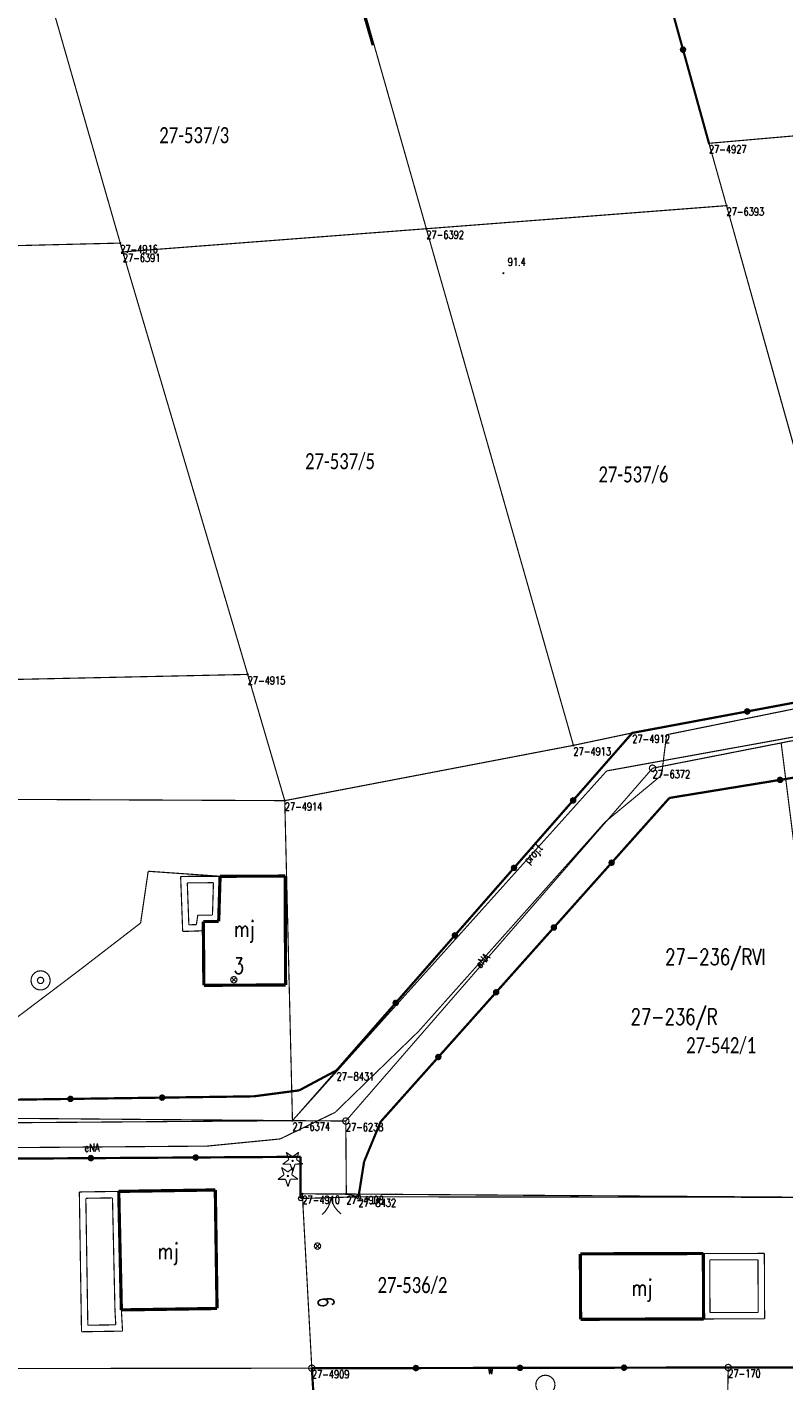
# Model space of a CAD drawing. Header units: metres. Extents: x 7542868 to 7543897, y 5828496 to 5830561.
# Tile 92 of 122: x 7543197 to 7543256, y 5830287 to 5830393. Entities that reach past the tile are written whole.
import ezdxf
from ezdxf.enums import TextEntityAlignment as Align

# ---------------------------------------------------------------- set-up
doc = ezdxf.new("R2010")
doc.units = ezdxf.units.M
doc.header["$MEASUREMENT"] = 0
for name, color, linetype in [('ADRESY_EADTD_T_0', 7, 'Continuous'), ('ADRESY_EAPADR_T_0', 7, 'Continuous'), ('BDOT500_KTOK_L_1', 7, 'Continuous'), ('BDOT500_KTOK_L_4', 7, 'Continuous'), ('BDOT500_OBOP_T_0', 7, 'Continuous'), ('BDOT500_RTPW_T_0', 7, 'Continuous'), ('BUDYNKI_EGBB_E_T_0', 7, 'Continuous'), ('BUDYNKI_EGBB_L_0', 7, 'Continuous'), ('BUDYNKI_EGBE_L_0', 7, 'Continuous'), ('GESUT_SUPE_E_T_3', 7, 'Continuous'), ('GESUT_SUPE_L_3', 7, 'Continuous'), ('GESUT_SUPP_E_T_6', 7, 'Continuous'), ('GESUT_SUPP_L_6', 7, 'Continuous'), ('GESUT_SUUW_E_T_8', 7, 'Continuous'), ('GESUT_SUUW_T_1', 7, 'Continuous'), ('GLOWNA_BAZA_DZIALKI', 7, 'Continuous'), ('GLOWNA_BAZA_NUMERY_PUNKTOW', 7, 'Continuous'), ('GLOWNA_BAZA_PUNKTY', 7, 'Continuous'), ('SZUMIN_511-1_DROGA_POM_UZUPEL__', 7, 'Continuous')]:
    doc.layers.add(name, color=color, linetype=linetype)
doc.layers.add('Numery_dzialek', color=7, linetype='Continuous', lineweight=13)
doc.styles.add('Legend', font='calibri.ttf')
doc.styles.add('STYL_ARIAL', font='simplex', dxfattribs={"width": 0.75, "oblique": 0.1})

msp = doc.modelspace()

# ---------------------------------------------------------------- linework, layer by layer
at = {"layer": 'ADRESY_EAPADR_T_0', "color": 7, "const_width": 0.09}
for points in [[(7543213.3465, 5830318.5687), (7543213.4822, 5830318.5309), (7543213.576, 5830318.4258), (7543213.598, 5830318.2867), (7543213.5413, 5830318.1577), (7543213.4239, 5830318.0799), (7543213.283, 5830318.0779), (7543213.1634, 5830318.1524), (7543213.1031, 5830318.2797), (7543213.1212, 5830318.4194), (7543213.2119, 5830318.5271), (7543213.3465, 5830318.5687)], [(7543213.5293, 5830318.1445), (7543213.1708, 5830318.493)], [(7543213.1758, 5830318.1395), (7543213.5243, 5830318.498)], [(7543219.8738, 5830297.8042), (7543220.0089, 5830297.7645), (7543220.1012, 5830297.658), (7543220.1212, 5830297.5186), (7543220.0627, 5830297.3904), (7543219.9442, 5830297.3143), (7543219.8033, 5830297.3143), (7543219.6848, 5830297.3904), (7543219.6263, 5830297.5186), (7543219.6464, 5830297.658), (7543219.7386, 5830297.7645), (7543219.8738, 5830297.8042)], [(7543220.0505, 5830297.3774), (7543219.697, 5830297.7309)], [(7543219.697, 5830297.3774), (7543220.0505, 5830297.7309)]]:
    msp.add_lwpolyline(points, dxfattribs=at)
at = {"layer": 'BDOT500_KTOK_L_1', "color": 7, "const_width": 0.09}
for points in [[(7543218.4137, 5830301.1566), (7543218.3783, 5830301.2674), (7543218.4224, 5830301.375), (7543218.5254, 5830301.4291), (7543218.639, 5830301.4043), (7543218.7101, 5830301.3123), (7543218.7055, 5830301.1961), (7543218.6272, 5830301.1101), (7543218.512, 5830301.0945), (7543218.4137, 5830301.1566)], [(7543220.1843, 5830301.3074), (7543218.5482, 5830301.2606)], [(7543221.6837, 5830301.3503), (7543220.1843, 5830301.3074)], [(7543220.934, 5830301.3289), (7543220.8554, 5830300.953), (7543220.7064, 5830300.599), (7543220.4925, 5830300.2801), (7543220.2215, 5830300.0079)], [(7543221.7209, 5830300.0509), (7543221.4349, 5830300.3071), (7543221.2031, 5830300.6133), (7543221.034, 5830300.9581), (7543220.934, 5830301.3289)], [(7543223.07, 5830301.39), (7543221.4338, 5830301.3432)], [(7543222.9355, 5830301.286), (7543222.9001, 5830301.3968), (7543222.9443, 5830301.5044), (7543223.0472, 5830301.5585), (7543223.1608, 5830301.5337), (7543223.232, 5830301.4417), (7543223.2273, 5830301.3255), (7543223.149, 5830301.2395), (7543223.0338, 5830301.2239), (7543222.9355, 5830301.286)]]:
    msp.add_lwpolyline(points, dxfattribs=at)
at = {"layer": 'BDOT500_KTOK_L_4', "color": 7, "const_width": 0.175}
for points in [[(7543222.3706, 5830397.4135), (7543224.1781, 5830391.1682)], [(7543246.3492, 5830398.1407), (7543248.3754, 5830390.8337)], [(7543248.2409, 5830390.7297), (7543248.2055, 5830390.8405), (7543248.2497, 5830390.9481), (7543248.3526, 5830391.0021), (7543248.4662, 5830390.9774), (7543248.5374, 5830390.8854), (7543248.5327, 5830390.7692), (7543248.4544, 5830390.6832), (7543248.3392, 5830390.6676), (7543248.2409, 5830390.7297)], [(7543248.3754, 5830390.8337), (7543250.4016, 5830383.5267)], [(7543253.385, 5830339.235), (7543262.35, 5830340.91)], [(7543244.42, 5830337.56), (7543253.385, 5830339.235)], [(7543253.2505, 5830339.131), (7543253.2151, 5830339.2418), (7543253.2593, 5830339.3494), (7543253.3622, 5830339.4035), (7543253.4758, 5830339.3787), (7543253.547, 5830339.2867), (7543253.5423, 5830339.1705), (7543253.464, 5830339.0845), (7543253.3488, 5830339.0689), (7543253.2505, 5830339.131)], [(7543239.808, 5830332.298), (7543244.42, 5830337.56)], [(7543264.5722, 5830335.3055), (7543255.9438, 5830333.8983)], [(7543255.9438, 5830333.8983), (7543247.3155, 5830332.491)], [(7543255.8093, 5830333.7943), (7543255.774, 5830333.9051), (7543255.8181, 5830334.0127), (7543255.921, 5830334.0667), (7543256.0347, 5830334.0419), (7543256.1058, 5830333.9499), (7543256.1011, 5830333.8337), (7543256.0228, 5830333.7477), (7543255.9076, 5830333.7322), (7543255.8093, 5830333.7943)], [(7543235.196, 5830327.036), (7543239.808, 5830332.298)], [(7543239.6735, 5830332.194), (7543239.6381, 5830332.3048), (7543239.6823, 5830332.4124), (7543239.7852, 5830332.4665), (7543239.8988, 5830332.4417), (7543239.97, 5830332.3497), (7543239.9653, 5830332.2335), (7543239.887, 5830332.1475), (7543239.7718, 5830332.1319), (7543239.6735, 5830332.194)], [(7543247.3155, 5830332.491), (7543242.8104, 5830327.44)], [(7543242.6759, 5830327.336), (7543242.6405, 5830327.4468), (7543242.6846, 5830327.5544), (7543242.7876, 5830327.6084), (7543242.9012, 5830327.5837), (7543242.9723, 5830327.4917), (7543242.9677, 5830327.3755), (7543242.8894, 5830327.2895), (7543242.7742, 5830327.2739), (7543242.6759, 5830327.336)], [(7543230.584, 5830321.774), (7543235.196, 5830327.036)], [(7543235.0615, 5830326.932), (7543235.0261, 5830327.0428), (7543235.0703, 5830327.1504), (7543235.1732, 5830327.2045), (7543235.2868, 5830327.1797), (7543235.358, 5830327.0877), (7543235.3533, 5830326.9715), (7543235.275, 5830326.8855), (7543235.1598, 5830326.8699), (7543235.0615, 5830326.932)], [(7543242.8104, 5830327.44), (7543238.3053, 5830322.389)], [(7543238.3053, 5830322.389), (7543233.8002, 5830317.338)], [(7543238.1708, 5830322.285), (7543238.1355, 5830322.3958), (7543238.1796, 5830322.5034), (7543238.2825, 5830322.5574), (7543238.3962, 5830322.5327), (7543238.4673, 5830322.4406), (7543238.4626, 5830322.3245), (7543238.3843, 5830322.2384), (7543238.2691, 5830322.2229), (7543238.1708, 5830322.285)], [(7543225.972, 5830316.512), (7543230.584, 5830321.774)], [(7543230.4495, 5830321.67), (7543230.4141, 5830321.7808), (7543230.4583, 5830321.8884), (7543230.5612, 5830321.9425), (7543230.6748, 5830321.9177), (7543230.746, 5830321.8257), (7543230.7413, 5830321.7095), (7543230.663, 5830321.6235), (7543230.5478, 5830321.6079), (7543230.4495, 5830321.67)], [(7543233.8002, 5830317.338), (7543229.2952, 5830312.2869)], [(7543233.6657, 5830317.234), (7543233.6304, 5830317.3448), (7543233.6745, 5830317.4524), (7543233.7775, 5830317.5064), (7543233.8911, 5830317.4816), (7543233.9622, 5830317.3896), (7543233.9575, 5830317.2734), (7543233.8793, 5830317.1874), (7543233.764, 5830317.1719), (7543233.6657, 5830317.234)], [(7543221.36, 5830311.25), (7543225.972, 5830316.512)], [(7543225.8375, 5830316.408), (7543225.8021, 5830316.5188), (7543225.8463, 5830316.6264), (7543225.9492, 5830316.6805), (7543226.0628, 5830316.6557), (7543226.134, 5830316.5637), (7543226.1293, 5830316.4475), (7543226.051, 5830316.3615), (7543225.9358, 5830316.3459), (7543225.8375, 5830316.408)], [(7543229.2952, 5830312.2869), (7543224.7901, 5830307.2359)], [(7543229.1607, 5830312.183), (7543229.1253, 5830312.2938), (7543229.1694, 5830312.4014), (7543229.2724, 5830312.4554), (7543229.386, 5830312.4306), (7543229.4571, 5830312.3386), (7543229.4525, 5830312.2224), (7543229.3742, 5830312.1364), (7543229.259, 5830312.1208), (7543229.1607, 5830312.183)], [(7543218.4456, 5830309.6914), (7543221.36, 5830311.25)], [(7543214.9088, 5830309.226), (7543218.4456, 5830309.6914)], [(7543193.4557, 5830308.9245), (7543200.6067, 5830309.025)], [(7543200.4722, 5830308.921), (7543200.4368, 5830309.0318), (7543200.481, 5830309.1394), (7543200.5839, 5830309.1935), (7543200.6975, 5830309.1687), (7543200.7687, 5830309.0767), (7543200.764, 5830308.9605), (7543200.6857, 5830308.8745), (7543200.5705, 5830308.8589), (7543200.4722, 5830308.921)], [(7543200.6067, 5830309.025), (7543207.7578, 5830309.1255)], [(7543207.6233, 5830309.0216), (7543207.5879, 5830309.1323), (7543207.632, 5830309.2399), (7543207.735, 5830309.294), (7543207.8486, 5830309.2692), (7543207.9197, 5830309.1772), (7543207.915, 5830309.061), (7543207.8368, 5830308.975), (7543207.7215, 5830308.9594), (7543207.6233, 5830309.0216)], [(7543207.7578, 5830309.1255), (7543214.9088, 5830309.226)], [(7543224.7901, 5830307.2359), (7543223.5057, 5830304.1273)], [(7543202.2003, 5830304.4068), (7543194.0254, 5830304.3547)], [(7543202.0658, 5830304.3029), (7543202.0304, 5830304.4136), (7543202.0745, 5830304.5212), (7543202.1775, 5830304.5753), (7543202.2911, 5830304.5505), (7543202.3622, 5830304.4585), (7543202.3576, 5830304.3423), (7543202.2793, 5830304.2563), (7543202.1641, 5830304.2407), (7543202.0658, 5830304.3029)], [(7543210.3751, 5830304.4589), (7543202.2003, 5830304.4068)], [(7543210.2406, 5830304.355), (7543210.2052, 5830304.4658), (7543210.2494, 5830304.5734), (7543210.3523, 5830304.6274), (7543210.4659, 5830304.6026), (7543210.5371, 5830304.5106), (7543210.5324, 5830304.3944), (7543210.4541, 5830304.3084), (7543210.3389, 5830304.2928), (7543210.2406, 5830304.355)], [(7543218.5499, 5830304.5111), (7543210.3751, 5830304.4589)], [(7543218.5482, 5830301.2606), (7543218.5499, 5830304.5111)], [(7543223.5057, 5830304.1273), (7543223.07, 5830301.39)], [(7543227.5481, 5830288.0406), (7543219.432, 5830288.0265)], [(7543219.432, 5830288.0265), (7543219.9346, 5830280.0021)], [(7543227.4136, 5830287.9366), (7543227.3782, 5830288.0474), (7543227.4224, 5830288.155), (7543227.5253, 5830288.209), (7543227.6389, 5830288.1843), (7543227.7101, 5830288.0922), (7543227.7054, 5830287.9761), (7543227.6271, 5830287.89), (7543227.5119, 5830287.8745), (7543227.4136, 5830287.9366)], [(7543235.6643, 5830288.0546), (7543227.5481, 5830288.0406)], [(7543235.5298, 5830287.9506), (7543235.4944, 5830288.0614), (7543235.5385, 5830288.169), (7543235.6415, 5830288.2231), (7543235.7551, 5830288.1983), (7543235.8262, 5830288.1063), (7543235.8215, 5830287.9901), (7543235.7433, 5830287.9041), (7543235.628, 5830287.8885), (7543235.5298, 5830287.9506)], [(7543243.7804, 5830288.0686), (7543235.6643, 5830288.0546)], [(7543243.6459, 5830287.9647), (7543243.6105, 5830288.0754), (7543243.6547, 5830288.183), (7543243.7576, 5830288.2371), (7543243.8712, 5830288.2123), (7543243.9424, 5830288.1203), (7543243.9377, 5830288.0041), (7543243.8594, 5830287.9181), (7543243.7442, 5830287.9025), (7543243.6459, 5830287.9647)], [(7543251.8966, 5830288.0827), (7543243.7804, 5830288.0686)], [(7543259.4396, 5830288.0952), (7543251.8966, 5830288.0827)]]:
    msp.add_lwpolyline(points, dxfattribs=at)
at = {"layer": 'BDOT500_OBOP_T_0', "color": 3, "const_width": 0.09}
for points in [[(7543217.4382, 5830304.8569), (7543217.928, 5830304.5102)], [(7543217.6307, 5830304.2885), (7543217.4382, 5830304.8569)], [(7543217.928, 5830304.5102), (7543218.409, 5830304.8689)], [(7543218.409, 5830304.8689), (7543218.2307, 5830304.296)], [(7543218.2307, 5830304.296), (7543218.7205, 5830303.9493)], [(7543217.0696, 5830303.6772), (7543217.5594, 5830303.3305)], [(7543217.2621, 5830303.1088), (7543217.0696, 5830303.6772)], [(7543217.1497, 5830303.9298), (7543217.6307, 5830304.2885)], [(7543217.7497, 5830303.9373), (7543217.1497, 5830303.9298)], [(7543217.5594, 5830303.3305), (7543218.0404, 5830303.6892)], [(7543217.9422, 5830303.3689), (7543217.7497, 5830303.9373)], [(7543218.0404, 5830303.6892), (7543217.8621, 5830303.1163)], [(7543217.9319, 5830304.2398), (7543217.9637, 5830304.2266), (7543217.9769, 5830304.1948), (7543217.9637, 5830304.1629), (7543217.9319, 5830304.1498), (7543217.9001, 5830304.1629), (7543217.8869, 5830304.1948), (7543217.9001, 5830304.2266), (7543217.9319, 5830304.2398)], [(7543218.1205, 5830303.9419), (7543217.9422, 5830303.3689)], [(7543218.7205, 5830303.9493), (7543218.1205, 5830303.9419)], [(7543216.781, 5830302.7501), (7543217.2621, 5830303.1088)], [(7543217.381, 5830302.7576), (7543216.781, 5830302.7501)], [(7543217.5735, 5830302.1892), (7543217.381, 5830302.7576)], [(7543217.5633, 5830303.0601), (7543217.5951, 5830303.0469), (7543217.6083, 5830303.0151), (7543217.5951, 5830302.9832), (7543217.5633, 5830302.9701), (7543217.5314, 5830302.9832), (7543217.5183, 5830303.0151), (7543217.5314, 5830303.0469), (7543217.5633, 5830303.0601)], [(7543217.7519, 5830302.7622), (7543217.5735, 5830302.1892)], [(7543218.3519, 5830302.7696), (7543217.7519, 5830302.7622)], [(7543217.8621, 5830303.1163), (7543218.3519, 5830302.7696)]]:
    msp.add_lwpolyline(points, dxfattribs=at)
at = {"layer": 'BDOT500_RTPW_T_0', "color": 7, "const_width": 0.075}
msp.add_lwpolyline([(7543234.4146, 5830373.4035), (7543234.4015, 5830373.3717), (7543234.3696, 5830373.3585), (7543234.3378, 5830373.3717), (7543234.3246, 5830373.4035), (7543234.3378, 5830373.4353), (7543234.3696, 5830373.4485), (7543234.4015, 5830373.4353), (7543234.4146, 5830373.4035)], dxfattribs=at)
at = {"layer": 'BUDYNKI_EGBB_L_0', "color": 34, "const_width": 0.25}
for points in [[(7543212.2737, 5830326.3825), (7543212.1682, 5830322.8612)], [(7543217.3544, 5830326.3979), (7543212.2737, 5830326.3825)], [(7543217.3544, 5830326.3979), (7543217.3835, 5830317.9068)], [(7543210.9681, 5830322.8528), (7543212.1682, 5830322.8612)], [(7543211.0127, 5830317.8824), (7543210.9681, 5830322.8528)], [(7543217.3835, 5830317.9068), (7543211.0127, 5830317.8824)], [(7543211.904, 5830301.9262), (7543204.3736, 5830301.8137)], [(7543204.3736, 5830301.8137), (7543204.578, 5830292.5738)], [(7543212.0384, 5830292.6857), (7543211.904, 5830301.9262)], [(7543249.9644, 5830296.9705), (7543240.3731, 5830296.9437)], [(7543240.3886, 5830291.8431), (7543240.3731, 5830296.9437)], [(7543249.9644, 5830296.9705), (7543249.9799, 5830291.8699)], [(7543204.578, 5830292.5738), (7543212.0384, 5830292.6857)], [(7543249.9799, 5830291.8699), (7543240.3886, 5830291.8431)]]:
    msp.add_lwpolyline(points, dxfattribs=at)
at = {"layer": 'BUDYNKI_EGBE_L_0', "color": 7, "const_width": 0.09}
for points in [[(7543209.2, 5830326.37), (7543212.2737, 5830326.3825)], [(7543209.36, 5830322.08), (7543209.2, 5830326.37)], [(7543209.7189, 5830325.8721), (7543211.7585, 5830325.8804)], [(7543209.8411, 5830322.5963), (7543209.7189, 5830325.8721)], [(7543211.7585, 5830325.8804), (7543211.6829, 5830323.3578)], [(7543212.2737, 5830326.3825), (7543212.1682, 5830322.8612)], [(7543210.5369, 5830323.3498), (7543210.4271, 5830322.6158)], [(7543211.6829, 5830323.3578), (7543210.5369, 5830323.3498)], [(7543210.4271, 5830322.6158), (7543209.8411, 5830322.5963)], [(7543210.9681, 5830322.8528), (7543210.86, 5830322.13)], [(7543212.1682, 5830322.8612), (7543210.9681, 5830322.8528)], [(7543210.86, 5830322.13), (7543209.36, 5830322.08)], [(7543201.3, 5830301.77), (7543204.3736, 5830301.8137)], [(7543201.47, 5830290.87), (7543201.3, 5830301.77)], [(7543201.8077, 5830301.2772), (7543203.8847, 5830301.3067)], [(7543201.9621, 5830291.3778), (7543201.8077, 5830301.2772)], [(7543203.8847, 5830301.3067), (7543204.0783, 5830292.5543)], [(7543204.3736, 5830301.8137), (7543204.578, 5830292.5738)], [(7543249.9644, 5830296.9705), (7543254.72, 5830296.98)], [(7543249.9792, 5830291.8694), (7543249.9644, 5830296.9705)], [(7543254.72, 5830296.98), (7543254.74, 5830291.88)], [(7543250.4658, 5830296.4715), (7543254.222, 5830296.479)], [(7543250.4777, 5830292.3705), (7543250.4658, 5830296.4715)], [(7543254.222, 5830296.479), (7543254.238, 5830292.3789)], [(7543204.0783, 5830292.5543), (7543204.1419, 5830291.4118)], [(7543204.578, 5830292.5738), (7543204.67, 5830290.92)], [(7543254.74, 5830291.88), (7543249.9792, 5830291.8694)], [(7543254.238, 5830292.3789), (7543250.4777, 5830292.3705)], [(7543204.67, 5830290.92), (7543201.47, 5830290.87)], [(7543204.1419, 5830291.4118), (7543201.9621, 5830291.3778)]]:
    msp.add_lwpolyline(points, dxfattribs=at)
at = {"layer": 'GESUT_SUPE_L_3', "color": 1, "const_width": 0.09}
for points in [[(7543247.0922, 5830337.4167), (7543260.5853, 5830340.151)], [(7543246.7041, 5830334.2635), (7543247.0922, 5830337.4167)], [(7543242.289, 5830330.6022), (7543246.7041, 5830334.2635)], [(7543227.7603, 5830314.2985), (7543242.289, 5830330.6022)], [(7543206.0781, 5830322.7388), (7543206.6701, 5830326.7735)], [(7543206.6701, 5830326.7735), (7543212.2737, 5830326.3825)], [(7543201.2334, 5830319.0045), (7543206.0781, 5830322.7388)], [(7543192.0902, 5830312.0897), (7543201.2334, 5830319.0045)], [(7543221.2433, 5830307.9722), (7543227.7603, 5830314.2985)], [(7543216.9571, 5830305.902), (7543221.2433, 5830307.9722)], [(7543211.2492, 5830305.345), (7543216.9571, 5830305.902)], [(7543195.7385, 5830305.2241), (7543211.2492, 5830305.345)]]:
    msp.add_lwpolyline(points, dxfattribs=at)
at = {"layer": 'GESUT_SUPP_L_6', "color": 30, "const_width": 0.09}
for points in [[(7543242.4239, 5830334.5981), (7543263.3434, 5830338.3918)], [(7543217.9173, 5830307.3289), (7543242.4239, 5830334.5981)], [(7543188.1577, 5830307.1085), (7543217.9173, 5830307.3289)]]:
    msp.add_lwpolyline(points, dxfattribs=at)
at = {"layer": 'GESUT_SUUW_T_1', "color": 7, "const_width": 0.09}
for points in [[(7543198.2781, 5830319.0138), (7543198.5216, 5830318.9731), (7543198.7388, 5830318.8556), (7543198.906, 5830318.674), (7543199.0052, 5830318.4479), (7543199.0256, 5830318.2018), (7543198.9649, 5830317.9625), (7543198.8299, 5830317.7558), (7543198.6351, 5830317.6042), (7543198.4016, 5830317.524), (7543198.1547, 5830317.524), (7543197.9212, 5830317.6042), (7543197.7263, 5830317.7558), (7543197.5913, 5830317.9625), (7543197.5307, 5830318.2018), (7543197.5511, 5830318.4479), (7543197.6502, 5830318.674), (7543197.8175, 5830318.8556), (7543198.0346, 5830318.9731), (7543198.2781, 5830319.0138)], [(7543198.2781, 5830318.5138), (7543198.4133, 5830318.4741), (7543198.5055, 5830318.3676), (7543198.5256, 5830318.2282), (7543198.467, 5830318.1), (7543198.3485, 5830318.0239), (7543198.2077, 5830318.0239), (7543198.0892, 5830318.1), (7543198.0307, 5830318.2282), (7543198.0507, 5830318.3676), (7543198.143, 5830318.4741), (7543198.2781, 5830318.5138)], [(7543237.6438, 5830287.4832), (7543237.8873, 5830287.4425), (7543238.1044, 5830287.325), (7543238.2716, 5830287.1434), (7543238.3708, 5830286.9173), (7543238.3912, 5830286.6712), (7543238.3306, 5830286.4319), (7543238.1956, 5830286.2252), (7543238.0007, 5830286.0736), (7543237.7672, 5830285.9934), (7543237.5203, 5830285.9934), (7543237.2868, 5830286.0736), (7543237.092, 5830286.2252), (7543236.9569, 5830286.4319), (7543236.8963, 5830286.6712), (7543236.9167, 5830286.9173), (7543237.0159, 5830287.1434), (7543237.1831, 5830287.325), (7543237.4002, 5830287.4425), (7543237.6438, 5830287.4832)]]:
    msp.add_lwpolyline(points, dxfattribs=at)
at = {"layer": 'GLOWNA_BAZA_DZIALKI', "color": 92, "lineweight": 20, "const_width": 0.09}
for points in [[(7543250.4, 5830383.53), (7543238.69, 5830425.76)], [(7543228.36, 5830376.87), (7543215.2, 5830423.16)], [(7543204.49, 5830375.75), (7543199.11, 5830394.47)], [(7543262.11, 5830384.55), (7543250.4, 5830383.53)], [(7543251.77, 5830378.67), (7543250.4, 5830383.53)], [(7543228.36, 5830376.87), (7543251.77, 5830378.67)], [(7543262.35, 5830340.91), (7543251.77, 5830378.67)], [(7543204.69, 5830375.06), (7543228.36, 5830376.87)], [(7543239.83, 5830336.59), (7543228.36, 5830376.87)], [(7543177.54, 5830375.09), (7543204.49, 5830375.75)], [(7543204.69, 5830375.06), (7543204.49, 5830375.75)], [(7543214.43, 5830342.12), (7543204.69, 5830375.06)], [(7543178.19, 5830341.34), (7543214.43, 5830342.12)], [(7543217.32, 5830332.28), (7543214.43, 5830342.12)], [(7543244.42, 5830337.56), (7543262.35, 5830340.91)], [(7543221.36, 5830311.25), (7543244.42, 5830337.56)], [(7543244.42, 5830337.56), (7543239.83, 5830336.59)], [(7543261.49, 5830337.85), (7543246, 5830334.81)], [(7543239.83, 5830336.59), (7543217.32, 5830332.28)], [(7543246, 5830334.81), (7543222.08, 5830307.3)], [(7543184.69, 5830332.43), (7543217.32, 5830332.28)], [(7543217.92, 5830307.33), (7543221.36, 5830311.25)], [(7543185.99, 5830307.59), (7543217.92, 5830307.33)], [(7543222.08, 5830307.3), (7543217.92, 5830307.33)], [(7543222.12, 5830301.61), (7543222.08, 5830307.3)], [(7543219.43, 5830288.03), (7543218.69, 5830301.62)], [(7543218.69, 5830301.62), (7543222.12, 5830301.61)], [(7543222.12, 5830301.61), (7543223.07, 5830301.39)], [(7543223.07, 5830301.39), (7543286.57, 5830301.32)], [(7543192.08, 5830288), (7543219.43, 5830288.03)], [(7543219.43, 5830288.03), (7543251.9, 5830288.08)], [(7543220.94, 5830263.95), (7543219.43, 5830288.03)], [(7543251.32, 5830254.94), (7543251.9, 5830288.08)], [(7543251.9, 5830288.08), (7543289.61, 5830288.15)]]:
    msp.add_lwpolyline(points, dxfattribs=at)
at = {"layer": 'GLOWNA_BAZA_PUNKTY', "color": 7, "const_width": 0.09}
for points in [[(7543250.4, 5830383.575), (7543250.4318, 5830383.5618), (7543250.445, 5830383.53), (7543250.4318, 5830383.4982), (7543250.4, 5830383.485), (7543250.3682, 5830383.4982), (7543250.355, 5830383.53), (7543250.3682, 5830383.5618), (7543250.4, 5830383.575)], [(7543251.77, 5830378.715), (7543251.8018, 5830378.7018), (7543251.815, 5830378.67), (7543251.8018, 5830378.6382), (7543251.77, 5830378.625), (7543251.7382, 5830378.6382), (7543251.725, 5830378.67), (7543251.7382, 5830378.7018), (7543251.77, 5830378.715)], [(7543228.36, 5830376.915), (7543228.3918, 5830376.9018), (7543228.405, 5830376.87), (7543228.3918, 5830376.8382), (7543228.36, 5830376.825), (7543228.3282, 5830376.8382), (7543228.315, 5830376.87), (7543228.3282, 5830376.9018), (7543228.36, 5830376.915)], [(7543204.49, 5830375.795), (7543204.5218, 5830375.7818), (7543204.535, 5830375.75), (7543204.5218, 5830375.7182), (7543204.49, 5830375.705), (7543204.4582, 5830375.7182), (7543204.445, 5830375.75), (7543204.4582, 5830375.7818), (7543204.49, 5830375.795)], [(7543204.69, 5830375.105), (7543204.7218, 5830375.0918), (7543204.735, 5830375.06), (7543204.7218, 5830375.0282), (7543204.69, 5830375.015), (7543204.6582, 5830375.0282), (7543204.645, 5830375.06), (7543204.6582, 5830375.0918), (7543204.69, 5830375.105)], [(7543214.43, 5830342.165), (7543214.4618, 5830342.1518), (7543214.475, 5830342.12), (7543214.4618, 5830342.0882), (7543214.43, 5830342.075), (7543214.3982, 5830342.0882), (7543214.385, 5830342.12), (7543214.3982, 5830342.1518), (7543214.43, 5830342.165)], [(7543244.42, 5830337.605), (7543244.4518, 5830337.5918), (7543244.465, 5830337.56), (7543244.4518, 5830337.5282), (7543244.42, 5830337.515), (7543244.3882, 5830337.5282), (7543244.375, 5830337.56), (7543244.3882, 5830337.5918), (7543244.42, 5830337.605)], [(7543239.83, 5830336.635), (7543239.8618, 5830336.6218), (7543239.875, 5830336.59), (7543239.8618, 5830336.5582), (7543239.83, 5830336.545), (7543239.7982, 5830336.5582), (7543239.785, 5830336.59), (7543239.7982, 5830336.6218), (7543239.83, 5830336.635)], [(7543246, 5830335.06), (7543246.1352, 5830335.0203), (7543246.2274, 5830334.9139), (7543246.2475, 5830334.7744), (7543246.1889, 5830334.6463), (7543246.0704, 5830334.5701), (7543245.9296, 5830334.5701), (7543245.8111, 5830334.6463), (7543245.7525, 5830334.7744), (7543245.7726, 5830334.9139), (7543245.8648, 5830335.0203), (7543246, 5830335.06)], [(7543217.32, 5830332.325), (7543217.3518, 5830332.3118), (7543217.365, 5830332.28), (7543217.3518, 5830332.2482), (7543217.32, 5830332.235), (7543217.2882, 5830332.2482), (7543217.275, 5830332.28), (7543217.2882, 5830332.3118), (7543217.32, 5830332.325)], [(7543221.36, 5830311.295), (7543221.3918, 5830311.2818), (7543221.405, 5830311.25), (7543221.3918, 5830311.2182), (7543221.36, 5830311.205), (7543221.3282, 5830311.2182), (7543221.315, 5830311.25), (7543221.3282, 5830311.2818), (7543221.36, 5830311.295)], [(7543222.08, 5830307.55), (7543222.2152, 5830307.5103), (7543222.3074, 5830307.4039), (7543222.3275, 5830307.2644), (7543222.2689, 5830307.1363), (7543222.1504, 5830307.0601), (7543222.0096, 5830307.0601), (7543221.8911, 5830307.1363), (7543221.8325, 5830307.2644), (7543221.8526, 5830307.4039), (7543221.9448, 5830307.5103), (7543222.08, 5830307.55)], [(7543217.92, 5830307.375), (7543217.9518, 5830307.3618), (7543217.965, 5830307.33), (7543217.9518, 5830307.2982), (7543217.92, 5830307.285), (7543217.8882, 5830307.2982), (7543217.875, 5830307.33), (7543217.8882, 5830307.3618), (7543217.92, 5830307.375)], [(7543218.69, 5830301.665), (7543218.7218, 5830301.6518), (7543218.735, 5830301.62), (7543218.7218, 5830301.5882), (7543218.69, 5830301.575), (7543218.6582, 5830301.5882), (7543218.645, 5830301.62), (7543218.6582, 5830301.6518), (7543218.69, 5830301.665)], [(7543222.12, 5830301.655), (7543222.1518, 5830301.6418), (7543222.165, 5830301.61), (7543222.1518, 5830301.5782), (7543222.12, 5830301.565), (7543222.0882, 5830301.5782), (7543222.075, 5830301.61), (7543222.0882, 5830301.6418), (7543222.12, 5830301.655)], [(7543223.07, 5830301.435), (7543223.1018, 5830301.4218), (7543223.115, 5830301.39), (7543223.1018, 5830301.3582), (7543223.07, 5830301.345), (7543223.0382, 5830301.3582), (7543223.025, 5830301.39), (7543223.0382, 5830301.4218), (7543223.07, 5830301.435)], [(7543219.43, 5830288.28), (7543219.5652, 5830288.2403), (7543219.6574, 5830288.1339), (7543219.6775, 5830287.9944), (7543219.6189, 5830287.8663), (7543219.5004, 5830287.7901), (7543219.3596, 5830287.7901), (7543219.2411, 5830287.8663), (7543219.1825, 5830287.9944), (7543219.2026, 5830288.1339), (7543219.2948, 5830288.2403), (7543219.43, 5830288.28)], [(7543251.9, 5830288.33), (7543252.0352, 5830288.2903), (7543252.1274, 5830288.1839), (7543252.1475, 5830288.0444), (7543252.0889, 5830287.9163), (7543251.9704, 5830287.8401), (7543251.8296, 5830287.8401), (7543251.7111, 5830287.9163), (7543251.6525, 5830288.0444), (7543251.6726, 5830288.1839), (7543251.7648, 5830288.2903), (7543251.9, 5830288.33)]]:
    msp.add_lwpolyline(points, dxfattribs=at)
at = {"layer": 'SZUMIN_511-1_DROGA_POM_UZUPEL__', "color": 3, "const_width": 0.09}
for points in [[(7543246.35, 5830398.14), (7543250.4, 5830383.53)], [(7543250.4, 5830383.53), (7543251.77, 5830378.67)], [(7543251.77, 5830378.67), (7543257.27, 5830359.01)], [(7543262.35, 5830340.91), (7543244.42, 5830337.56)], [(7543244.42, 5830337.56), (7543221.36, 5830311.25)], [(7543246, 5830334.81), (7543256.03, 5830336.78)], [(7543256.03, 5830336.78), (7543260.51, 5830301.34)], [(7543222.08, 5830307.3), (7543246, 5830334.81)], [(7543217.32, 5830332.28), (7543184.69, 5830332.43)], [(7543217.92, 5830307.33), (7543217.32, 5830332.28)], [(7543221.36, 5830311.25), (7543217.92, 5830307.33)], [(7543222.12, 5830301.61), (7543222.08, 5830307.3)], [(7543260.51, 5830301.34), (7543222.12, 5830301.61)]]:
    msp.add_lwpolyline(points, dxfattribs=at)
at = {"layer": 'SZUMIN_511-1_DROGA_POM_UZUPEL__', "color": 7, "const_width": 0.09}
for points in [[(7543250.4, 5830383.53), (7543246.35, 5830398.14)], [(7543251.77, 5830378.67), (7543250.4, 5830383.53)], [(7543257.27, 5830359.01), (7543251.77, 5830378.67)], [(7543262.35, 5830340.91), (7543244.42, 5830337.56)], [(7543244.42, 5830337.56), (7543221.36, 5830311.25)], [(7543256.03, 5830336.78), (7543261.49, 5830337.85)], [(7543256.03, 5830336.78), (7543246, 5830334.81)], [(7543260.51, 5830301.34), (7543256.03, 5830336.78)], [(7543246, 5830334.81), (7543222.08, 5830307.3)], [(7543217.32, 5830332.28), (7543184.69, 5830332.43)], [(7543217.92, 5830307.33), (7543217.32, 5830332.28)], [(7543221.36, 5830311.25), (7543217.92, 5830307.33)], [(7543217.92, 5830307.33), (7543222.08, 5830307.3)], [(7543222.08, 5830307.3), (7543222.12, 5830301.61)], [(7543222.12, 5830301.61), (7543260.51, 5830301.34)]]:
    msp.add_lwpolyline(points, dxfattribs=at)

# ---------------------------------------------------------------- texts
at = {"layer": 'ADRESY_EADTD_T_0', "color": 214, "style": 'STYL_ARIAL', "width": 0.75}
msp.add_text('3', height=1.25, rotation=0.8091, dxfattribs=at).set_placement((7543213.3491, 5830318.3882), align=Align.BOTTOM_LEFT)
msp.add_text('6', height=1.25, rotation=275.5275, dxfattribs=at).set_placement((7543219.5372, 5830293.0987), align=Align.BOTTOM_CENTER)
at = {"layer": 'BDOT500_RTPW_T_0', "color": 7, "style": 'STYL_ARIAL', "width": 0.75}
msp.add_text('91.4', height=0.625, dxfattribs=at).set_placement((7543234.7071, 5830374.5928), align=Align.TOP_LEFT)
at = {"layer": 'BUDYNKI_EGBB_E_T_0', "color": 7, "style": 'STYL_ARIAL', "width": 0.75}
for p in [(7543214.1703, 5830322.2764), (7543208.2233, 5830297.1457), (7543245.1765, 5830294.3026)]:
    msp.add_text('mj', height=1.25, dxfattribs=at).set_placement(p, align=Align.MIDDLE_CENTER)
at = {"layer": 'GESUT_SUPE_E_T_3', "color": 1, "style": 'STYL_ARIAL', "width": 0.75}
for rotation, p in [(48.2948, (7543232.7384, 5830319.8066)), (0.4465, (7543202.2819, 5830305.223))]:
    msp.add_text('eNA', height=0.625, rotation=rotation, dxfattribs=at).set_placement(p, align=Align.MIDDLE_CENTER)
at = {"layer": 'GESUT_SUPP_E_T_6', "color": 30, "style": 'STYL_ARIAL', "width": 0.75}
msp.add_text('proj.t', height=0.625, rotation=48.0543, dxfattribs=at).set_placement((7543236.688, 5830328.1377), align=Align.MIDDLE_CENTER)
at = {"layer": 'GESUT_SUUW_E_T_8', "color": 7, "style": 'STYL_ARIAL', "width": 0.75}
msp.add_text('w', height=0.625, dxfattribs=at).set_placement((7543233.1413, 5830288.2015), align=Align.TOP_LEFT)
at = {"layer": 'GLOWNA_BAZA_NUMERY_PUNKTOW', "color": 7, "style": 'STYL_ARIAL', "width": 0.75}
for s, p in [('27-4927', (7543250.4, 5830383.3738)), ('27-6393', (7543251.77, 5830378.5137)), ('27-6392', (7543228.36, 5830376.7138)), ('27-4916', (7543204.49, 5830375.5938)), ('27-6391', (7543204.69, 5830374.9037)), ('27-4915', (7543214.43, 5830341.9638)), ('27-4912', (7543244.42, 5830337.4037)), ('27-4913', (7543239.83, 5830336.4337)), ('27-6372', (7543246, 5830334.6537)), ('27-4914', (7543217.32, 5830332.1238)), ('27-8431', (7543221.36, 5830311.0938)), ('27-6374', (7543217.92, 5830307.1738)), ('27-6238', (7543222.08, 5830307.1437)), ('27-4910', (7543218.69, 5830301.4638)), ('27-4908', (7543222.12, 5830301.4538)), ('27-8432', (7543223.07, 5830301.2337)), ('27-4909', (7543219.43, 5830287.8738)), ('27-170', (7543251.9, 5830287.9238))]:
    msp.add_text(s, height=0.625, dxfattribs=at).set_placement(p, align=Align.TOP_LEFT)
at = {"layer": 'Numery_dzialek', "color": 92, "linetype": 'Continuous', "style": 'Legend', "width": 0.75}
for s, p in [('27-537/3', (7543207.53, 5830384.7875)), ('27-537/5', (7543218.9, 5830359.3675)), ('27-537/6', (7543241.78, 5830358.3375)), ('27-542/1', (7543248.62, 5830313.8375)), ('27-536/2', (7543224.55, 5830295.1375))]:
    msp.add_text(s, height=1.25, dxfattribs=at).set_placement(p, align=Align.TOP_LEFT)
at = {"layer": 'SZUMIN_511-1_DROGA_POM_UZUPEL__', "color": 3, "style": 'STYL_ARIAL', "width": 0.75}
msp.add_text('27-236/RVI', height=1.25, dxfattribs=at).set_placement((7543246.99, 5830320.7175), align=Align.TOP_LEFT)
at = {"layer": 'SZUMIN_511-1_DROGA_POM_UZUPEL__', "color": 7, "style": 'STYL_ARIAL', "width": 0.75}
msp.add_text('27-236/R', height=1.25, dxfattribs=at).set_placement((7543244.29, 5830316.0575), align=Align.TOP_LEFT)

doc.saveas('drawing.dxf')
